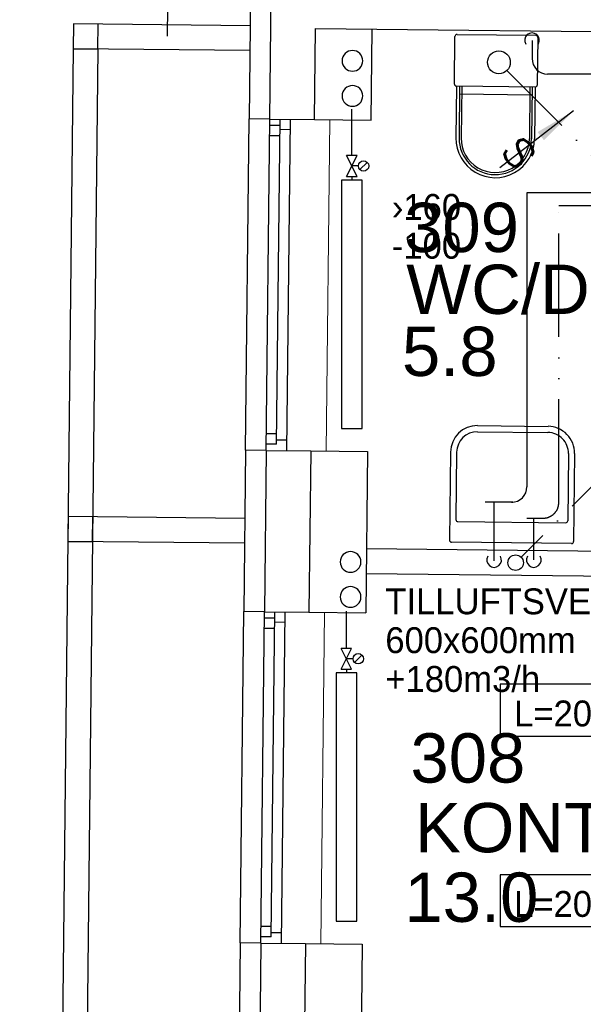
# Model space of a CAD drawing. Header units: millimetres. Extents: x 0 to 83130, y 0 to 57204.
# Tile 56 of 67: x 49015 to 51738, y 42623 to 47379. Entities that reach past the tile are written whole.
import ezdxf
from ezdxf.enums import TextEntityAlignment as Align

# ---------------------------------------------------------------- set-up
doc = ezdxf.new("R2010")
doc.units = ezdxf.units.MM
doc.header["$LTSCALE"] = 100
doc.header["$MEASUREMENT"] = 0
for name, pattern in [('V-KV', [2, 1, 1]), ('V-SPV', [7, 5, -1, 0, -1]), ('V-V', [2, 1, 1]), ('V-VV', [8, 5, -1, 0, -1, 0, -1])]:
    doc.linetypes.add(name, pattern=pattern)
doc.layers.get('0').update_dxf_attribs({"linetype": 'CONTINUOUS'})
for name, color, linetype in [('20603A200D001$0$832 Rominfo', 7, 'CONTINUOUS'), ('20603A200D001$0$A12-HEL1', 251, 'CONTINUOUS'), ('20603A200D001$0$A12-HEL3', 251, 'CONTINUOUS'), ('20603A200D001$0$A12-HEL4', 251, 'CONTINUOUS'), ('20603A200D001$0$A23-HEL1', 251, 'CONTINUOUS'), ('20603A200D001$0$A23-HEL3', 251, 'CONTINUOUS'), ('20603A200D001$0$A24-HEL2', 251, 'CONTINUOUS'), ('20603A200D001$0$A27-HEL1', 251, 'CONTINUOUS'), ('V061-', 1, 'CONTINUOUS'), ('V070-', 3, 'CONTINUOUS'), ('V071-', 1, 'CONTINUOUS'), ('V080-', 3, 'CONTINUOUS'), ('V090-', 2, 'CONTINUOUS'), ('V100-', 6, 'CONTINUOUS'), ('V110', 1, 'CONTINUOUS'), ('V111', 1, 'CONTINUOUS'), ('xref', 7, 'CONTINUOUS')]:
    doc.layers.add(name, color=color, linetype=linetype)
doc.styles.add('20603A200D001$0$Arial', font='arial.ttf', dxfattribs={"height": 238.125})
doc.styles.add('FISO', font='fiso')
doc.styles.add('SIMPLEX', font='SIMPLEX')

# ---------------------------------------------------------------- blocks, each defined once
blk = doc.blocks.new('VUN')
at = {"color": 0}
blk.add_circle((0, 0), 0.5, dxfattribs=at)
blk = doc.blocks.new('V420', base_point=(455, 404.5))
blk.add_line((455, 404.5), (464, 404.5))
blk.add_solid([(455, 404.5), (459, 405), (459, 404)])
blk = doc.blocks.new('V422', base_point=(16230, 22585))
blk.add_blockref('V420', (16230, 22585))
at = {"style": 'SIMPLEX'}
blk.add_text('s', height=4, rotation=90, dxfattribs=at).set_placement((16238, 22585), align=Align.CENTER)
blk = doc.blocks.new('20603A200D001')
at = {"layer": '20603A200D001$0$A12-HEL1', "color": 7, "linetype": 'Continuous', "lineweight": 0}
for points in [[(65983, 44564.5), (65965.5, 42964.6)], [(65957, 42184.7), (65939.6, 40584.8)]]:
    blk.add_lwpolyline(points, dxfattribs=at)
at = {"layer": '20603A200D001$0$A12-HEL3', "color": 7}
for points in [[(66183, 44562.3), (66187.8, 45002.3)], [(65908, 44565.3), (66183, 44562.3)], [(65890.5, 42965.4), (66165.5, 42962.4)], [(66165.5, 42962.4), (66157, 42182.5)], [(65882, 42185.5), (66157, 42182.5)], [(65864.6, 40585.6), (66139.6, 40582.6)], [(66139.6, 40582.6), (66131.1, 39802.6)]]:
    blk.add_lwpolyline(points, dxfattribs=at)
at = {"layer": '20603A200D001$0$A12-HEL4', "color": 7}
for points in [[(65693, 44567.7), (65704.5, 45617.6)], [(65908, 44565.3), (65912.8, 45005.3)], [(65912.8, 45005.3), (71252.5, 44947.1)], [(65693, 44567.7), (65908, 44565.3)], [(65693, 44567.7), (65908, 44565.3)], [(65675.6, 42967.8), (65667, 42187.8)], [(65675.6, 42967.8), (65890.5, 42965.4)], [(65890.5, 42965.4), (65882, 42185.5)], [(65667, 42187.8), (65882, 42185.5)], [(65649.6, 40587.9), (65641.1, 39808)], [(65649.6, 40587.9), (65864.6, 40585.6)], [(65864.6, 40585.6), (65856.1, 39805.6)]]:
    blk.add_lwpolyline(points, dxfattribs=at)
at = {"layer": '20603A200D001$0$A23-HEL1', "color": 7}
for points in [[(65205, 45668.1), (65197.3, 44968.1)], [(65597.9, 45018.7), (64744, 45028.1)], [(64742.7, 44908.1), (64484.4, 21229.5)], [(64862.7, 44906.8), (64604.4, 21228.2)], [(65596.6, 44898.8), (64742.7, 44908.1)], [(65575.6, 42968.9), (65593, 44568.8)], [(65675.6, 42967.8), (65693, 44567.7)], [(65725.9, 42997.2), (65743, 44567.1)], [(65775.6, 42966.7), (65793, 44566.6)], [(65742.7, 44537.1), (65692.7, 44537.7)], [(65792.5, 44516.6), (65742.5, 44517.1)], [(65742.1, 44487.1), (65692.1, 44487.7)], [(65726.4, 43047.2), (65676.4, 43047.8)], [(65725.9, 42997.2), (65675.9, 42997.8)], [(65776.1, 43016.7), (65726.1, 43017.2)], [(65572, 42638.9), (64718, 42648.2)], [(65570.7, 42518.9), (64716.7, 42528.2)], [(65549.6, 40589), (65567.1, 42188.9)], [(65649.6, 40587.9), (65667, 42187.8)], [(65699.9, 40617.4), (65717.1, 42187.3)], [(65749.6, 40586.8), (65767, 42186.7)], [(65716.7, 42157.3), (65666.7, 42157.8)], [(65716.2, 42107.3), (65666.2, 42107.8)], [(65766.5, 42136.7), (65716.5, 42137.3)], [(65700.5, 40667.4), (65650.5, 40667.9)], [(65699.9, 40617.4), (65649.9, 40617.9)], [(65750.1, 40636.8), (65700.1, 40637.4)]]:
    blk.add_lwpolyline(points, dxfattribs=at)
at = {"layer": '20603A200D001$0$A23-HEL3', "color": 7}
for points in [[(65604.5, 45618.7), (65593, 44568.8)], [(65693, 44567.7), (65593, 44568.8)], [(65575.6, 42968.9), (65567.1, 42188.9)], [(65675.6, 42967.8), (65575.6, 42968.9)], [(65667, 42187.8), (65567.1, 42188.9)], [(65549.6, 40589), (65541.1, 39809.1)], [(65649.6, 40587.9), (65549.6, 40589)]]:
    blk.add_lwpolyline(points, dxfattribs=at)
for points in [[(64742.7, 44908.1), (64862.7, 44906.8), (64864, 45026.7), (64744, 45028.1)], [(64716.7, 42528.2), (64836.7, 42526.9), (64838, 42646.9), (64718, 42648.2)]]:
    blk.add_lwpolyline(points, close=True, dxfattribs=at)
at = {"layer": '20603A200D001$0$A24-HEL2', "color": 7}
for points in [[(66160.4, 42493.5), (71410.1, 42436.2)], [(66159.1, 42373.5), (71408.8, 42316.2)]]:
    blk.add_lwpolyline(points, dxfattribs=at)
at = {"layer": '20603A200D001$0$A27-HEL1', "color": 7}
for points in [[(66584.9, 44737), (66587.4, 44966.9)], [(66597.5, 44976.8), (66977.5, 44972.7)], [(66987.4, 44962.6), (66984.9, 44732.6)], [(66594.8, 44726.9), (66592.1, 44476.9)], [(66974.8, 44722.7), (66594.8, 44726.9)], [(66609.8, 44726.7), (66607.1, 44476.7)], [(66619.8, 44726.6), (66617.1, 44476.6)], [(66949.8, 44723), (66947, 44473)], [(66959.8, 44722.9), (66957.1, 44472.9)], [(66974.8, 44722.7), (66972, 44472.7)], [(66608.4, 44689.7), (66959.4, 44685.9)], [(66696.6, 43057.7), (67036.6, 43053.9)], [(66696.9, 43087.7), (67036.9, 43083.9)], [(66565.5, 42959.1), (66560.9, 42534)], [(66595.5, 42958.8), (66592, 42633.7)], [(67135.5, 42952.9), (67131.9, 42627.8)], [(67165.5, 42952.5), (67160.8, 42527.4)], [(66601.9, 42623.5), (67121.8, 42617.9)], [(67150.7, 42517.6), (66570.8, 42523.9)]]:
    blk.add_lwpolyline(points, dxfattribs=at)
for centre, radius, start, end in [((66597.4, 44966.8), 10, 89.3907, 179.3635), ((66597.4, 44966.8), 10, 89.3907, 179.3635), ((66977.4, 44962.7), 10, 359.3909, 89.3413), ((66594.9, 44736.8), 9.99, 179.3154, 269.4167), ((66594.9, 44736.8), 9.99, 179.3154, 269.4167), ((66974.9, 44732.7), 10, 269.3907, 359.3635), ((66974.9, 44732.7), 10, 269.3907, 359.3635), ((66782.1, 44474.8), 190, 179.3742, 359.3754), ((66782.1, 44474.8), 175, 179.3755, 359.3743), ((66782.1, 44474.8), 165, 179.3748, 359.3761), ((66695.5, 42957.7), 130, 89.3767, 179.3741), ((66695.5, 42957.7), 100, 89.3762, 179.3758), ((67035.5, 42954), 100, 359.3763, 89.3779), ((67035.5, 42954), 130, 359.3738, 89.3752), ((66862.4, 42670.7), 25.9, 0, 0), ((66602, 42633.5), 10, 179.4123, 269.3414), ((67121.9, 42627.9), 10, 269.353, 359.4013), ((66570.9, 42533.9), 10, 179.3905, 269.3858), ((67150.8, 42527.6), 10, 269.3907, 359.3635), ((67150.8, 42527.6), 10, 269.3907, 359.3635)]:
    blk.add_arc(centre, radius, start, end, dxfattribs=at)
at = {"layer": '20603A200D001$0$832 Rominfo', "style": '20603A200D001$0$Arial'}
for s, p in [('309', (66341.7, 43925.8)), ('WC/DUSJ', (66352, 43626.9)), ('5.8', (66331.1, 43327.2)), ('308', (66372.3, 41363.1)), ('KONTOR', (66393.8, 41026.4)), ('13.0', (66343, 40690.5))]:
    blk.add_text(s, height=238.12, dxfattribs=at).set_placement(p)

msp = doc.modelspace()

# ---------------------------------------------------------------- linework, layer by layer
at = {"layer": 'V080-', "linetype": 'V-KV'}
for p, q in [((51490.19, 47278.76), (51490.19, 47191.3)), ((51922.16, 47116.3), (51565.19, 47116.3)), ((54237.17, 46542.08), (51465.48, 46542.08)), ((51465.48, 46542.08), (51465.48, 45122.67)), ((51306.84, 44764.58), (51306.84, 45047.67)), ((51390.48, 45047.67), (51396.83, 45047.67))]:
    msp.add_line(p, q, dxfattribs=at)
at = {"layer": 'V080-', "linetype": 'V-VV'}
for p, q in [((54286.91, 46480.07), (51619.26, 46480.07)), ((51619.26, 45045.9), (51619.26, 46480.07)), ((51498.86, 44769.38), (51498.86, 44970.9)), ((51527.44, 44970.9), (51544.26, 44970.9))]:
    msp.add_line(p, q, dxfattribs=at)
at = {"layer": 'V080-', "color": 6, "linetype": 'V-KV'}
msp.add_line((51396.83, 45047.67), (51263.63, 45047.67), dxfattribs=at)
at = {"layer": 'V080-', "color": 6, "linetype": 'V-VV'}
msp.add_line((51465.25, 44970.9), (51527.44, 44970.9), dxfattribs=at)
at = {"layer": 'V080-', "color": 1}
for centre, start, end in [((51490.39, 47279.35), 328.83461, 571.16539), ((51306.95, 44768.61), 148.83461, 391.16539), ((51498.85, 44768.61), 148.83461, 391.16539)]:
    msp.add_arc(centre, 35.47, start, end, dxfattribs=at)
at = {"layer": 'V080-', "linetype": 'V-KV'}
for centre, start, end in [((51565.19, 47191.3), 180, 270), ((51390.48, 45122.67), 270, 360)]:
    msp.add_arc(centre, 75, start, end, dxfattribs=at)
at = {"layer": 'V080-', "linetype": 'V-VV'}
msp.add_arc((51544.26, 45045.9), 75, 270, 360, dxfattribs=at)
at = {"layer": 'V090-', "linetype": 'V-SPV'}
for p, q in [((52129.89, 46373.04), (51369.13, 47133.81)), ((53028, 46373.04), (51438.58, 44783.62))]:
    msp.add_line(p, q, dxfattribs=at)
at = {"layer": 'V100-', "linetype": 'V-V'}
for p, q in [((50619.62, 46721.96), (50619.62, 46946.65)), ((50619.62, 46621.96), (50619.62, 46604.19)), ((50593.66, 44342.1), (50593.66, 44521.83)), ((50593.66, 44242.1), (50593.66, 44224.33))]:
    msp.add_line(p, q, dxfattribs=at)
at = {"layer": 'V100-', "color": 1}
for p, q in [((50594.62, 46621.96), (50644.62, 46721.96)), ((50644.62, 46621.96), (50594.62, 46721.96)), ((50644.62, 46721.96), (50594.62, 46721.96)), ((50651.48, 46671.96), (50619.62, 46671.96)), ((50658.8, 46654.28), (50694.16, 46689.63)), ((50594.62, 46621.96), (50644.62, 46621.96)), ((50568.66, 44242.1), (50618.66, 44342.1)), ((50618.66, 44242.1), (50568.66, 44342.1)), ((50618.66, 44342.1), (50568.66, 44342.1)), ((50625.53, 44292.1), (50593.66, 44292.1)), ((50632.85, 44274.42), (50668.2, 44309.78)), ((50568.66, 44242.1), (50618.66, 44242.1))]:
    msp.add_line(p, q, dxfattribs=at)
for points in [[(50669.62, 46604.19), (50569.62, 46604.19), (50569.62, 45404.19), (50669.62, 45404.19)], [(50643.66, 44224.33), (50543.66, 44224.33), (50543.66, 43024.33), (50643.66, 43024.33)]]:
    msp.add_lwpolyline(points, close=True, dxfattribs=at)
for centre in [(50676.48, 46671.96), (50650.53, 44292.1)]:
    msp.add_circle(centre, 25, dxfattribs=at)
at = {"layer": 'V110'}
for points in [[(53336.48, 44168.64), (51336.48, 44168.64), (51336.48, 43918.64), (53336.48, 43918.64)], [(53336.48, 43248.49), (51336.48, 43248.49), (51336.48, 42998.49), (53336.48, 42998.49)]]:
    msp.add_lwpolyline(points, close=True, dxfattribs=at)

# ---------------------------------------------------------------- block references
at = {"layer": 'V070-', "xscale": 50, "yscale": 50, "zscale": 50, "rotation": 217.554604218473}
msp.add_blockref('V422', (51690.92, 46938.15), dxfattribs=at)
at = {"layer": 'V090-', "color": 1}
for p, xscale, yscale, zscale in [((51330.24, 47172.7), 110, 110, 110), ((51410.84, 44755.87), 75, 75, 75)]:
    msp.add_blockref('VUN', p, dxfattribs=dict(at, xscale=xscale, yscale=yscale, zscale=zscale))
at = {"layer": 'V100-', "color": 1, "xscale": -100, "yscale": 100, "zscale": 100}
for p in [(50622.63, 47179.85), (50622.63, 47010.55), (50613.42, 44759.55), (50613.42, 44590.25)]:
    msp.add_blockref('VUN', p, dxfattribs=at)
at = {"layer": 'xref'}
msp.add_blockref('20603A200D001', (-15469.5, 2330.58), dxfattribs=at)

# ---------------------------------------------------------------- texts
at = {"layer": 'V061-', "color": 1, "style": 'FISO'}
for s, p in [('TILLUFTSVENTIL', (50781.39, 44506.65)), ('600x600mm', (50781.39, 44319.15)), ('+180m3/h', (50781.39, 44131.65))]:
    msp.add_text(s, height=125, dxfattribs=at).set_placement(p)
at = {"layer": 'V071-', "color": 1, "style": 'FISO'}
for s, p in [('›160', (50812.74, 46411.75)), ('-100', (50812.74, 46224.25))]:
    msp.add_text(s, height=125, dxfattribs=at).set_placement(p)
at = {"layer": 'V111', "color": 1, "style": 'FISO'}
for p in [(51403.55, 43965.12), (51403.55, 43044.97)]:
    msp.add_text('L=2000mm', height=125, dxfattribs=at).set_placement(p)

doc.saveas('drawing.dxf')
